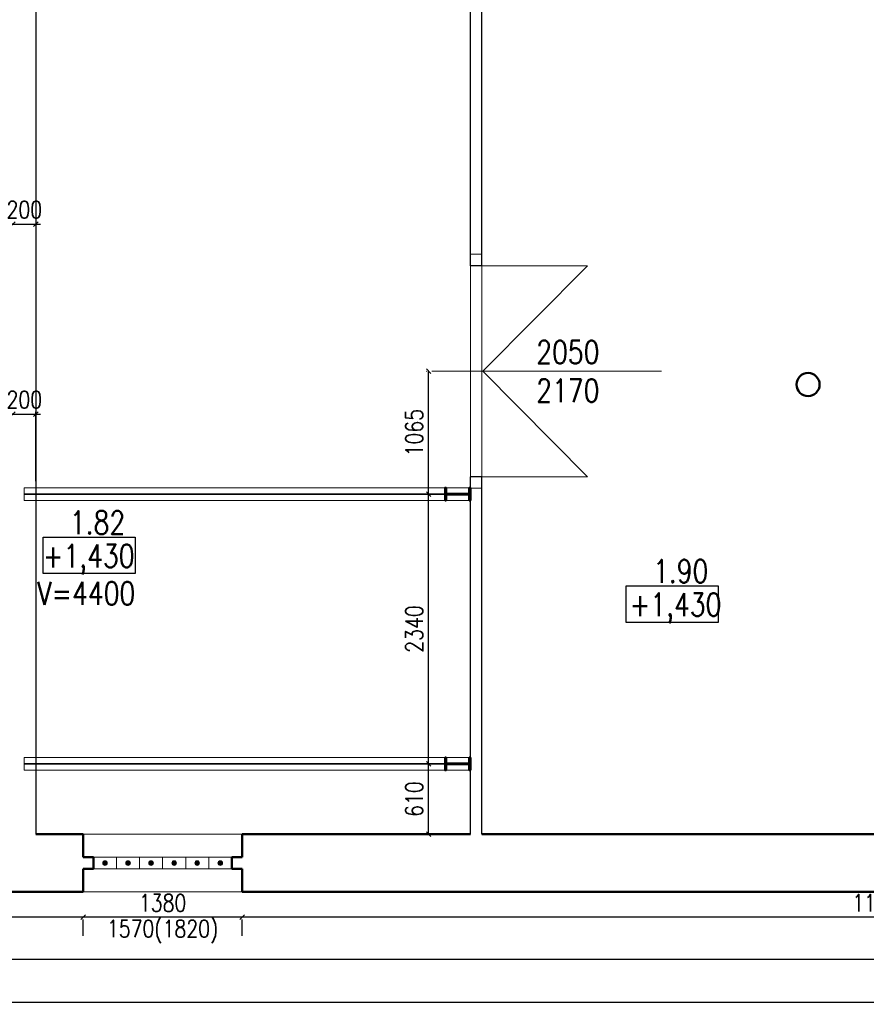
# Model space of a CAD drawing. Header units: millimetres. Extents: x -238874 to 551972, y -298952 to 658415.
# Tile 78 of 256: x 43988 to 51333, y 14375 to 22914. Entities that reach past the tile are written whole.
import ezdxf

# ---------------------------------------------------------------- set-up
doc = ezdxf.new("R2010")
doc.units = ezdxf.units.MM
doc.header["$LTSCALE"] = 20
for name, color, linetype in [('ALP', 141, 'Continuous'), ('CZ', 255, 'Continuous'), ('KOTY', 8, 'Continuous'), ('ZDP', 50, 'Continuous')]:
    doc.layers.add(name, color=color, linetype=linetype)
doc.layers.add('NOSNÉ', color=8, linetype='Continuous', lineweight=50)
doc.layers.add('PRUCHODY', color=7, linetype='Continuous', lineweight=18)
doc.styles.add('SIMPLEX', font='SIMPLEX.shx', dxfattribs={"width": 0.8, "bigfont": 'CAD13.shx'})
doc.styles.get("Standard").update_dxf_attribs({"font": 'simplex.shx', "width": 0.8})
doc.dimstyles.new('CKA', dxfattribs={"dimtxt": 200, "dimasz": 40, "dimexe": 20, "dimexo": 0.2, "dimgap": 50, "dimtad": 1, "dimdec": 0, "dimrnd": 1, "dimzin": 0, "dimdsep": 46, "dimtxsty": 'Standard', "dimblk1": 'OBLIQUE', "dimblk2": 'OBLIQUE', "dimsah": 1, "dimcen": 0.09, "dimclrd": 253, "dimclre": 253, "dimclrt": 253, "dimadec": 0, "dimazin": 0, "dimtfac": 1, "dimtdec": 0, "dimtix": 1, "dimtmove": 2, "dimatfit": 3, "dimfxl": 1, "dimtolj": 1, "dimtzin": 0, "dimarcsym": 0})

# ---------------------------------------------------------------- blocks, each defined once
blk = doc.blocks.new('_OBLIQUE')
at = {"color": 0, "linetype": 'ByBlock'}
blk.add_line((-0.5, -0.5), (0.5, 0.5), dxfattribs=at)
blk = doc.blocks.new('*D127')
at = {"layer": 'DEFPOINTS', "color": 0, "transparency": 16777216}
for p in [(44128, 21141.5), (44128, 21141.5), (43928, 19940)]:
    blk.add_point(p, dxfattribs=at)
at = {"layer": 'KOTY', "lineweight": -2, "transparency": 16777216}
for p, q in [((44128, 21522.3), (44128, 21161.5)), ((43928, 21141.5), (43888, 21141.5)), ((43928, 21141.5), (44128, 21141.5)), ((44128, 21141.5), (44168, 21141.5))]:
    blk.add_line(p, q, dxfattribs=at)
at = {"layer": 'KOTY', "lineweight": -2, "transparency": 16777216, "xscale": 40, "yscale": 40, "zscale": 40}
blk.add_blockref('_OBLIQUE', (43928, 21141.5), dxfattribs=at)
at = {"layer": 'KOTY', "lineweight": -2, "transparency": 16777216, "xscale": 40, "yscale": 40, "zscale": 40, "rotation": 180}
blk.add_blockref('_OBLIQUE', (44128, 21141.5), dxfattribs=at)
at = {"layer": 'KOTY', "transparency": 16777216, "insert": (44028, 21266.5), "char_height": 150, "attachment_point": 5, "style": 'SIMPLEX'}
blk.add_mtext('\\A1;200', dxfattribs=at)
blk = doc.blocks.new('*D137')
at = {"layer": 'DEFPOINTS', "color": 0, "transparency": 16777216}
for p in [(45918, 15350), (57018, 15350), (45918, 15130)]:
    blk.add_point(p, dxfattribs=at)
at = {"layer": 'KOTY', "lineweight": -2, "transparency": 16777216}
for p, q in [((57018, 15130), (45918, 15130)), ((45918, 14969.3), (45918, 15110))]:
    blk.add_line(p, q, dxfattribs=at)
at = {"layer": 'KOTY', "lineweight": -2, "transparency": 16777216, "xscale": 40, "yscale": 40, "zscale": 40, "rotation": 180}
blk.add_blockref('_OBLIQUE', (45918, 15130), dxfattribs=at)
at = {"layer": 'KOTY', "lineweight": -2, "transparency": 16777216, "xscale": 40, "yscale": 40, "zscale": 40}
blk.add_blockref('_OBLIQUE', (57018, 15130), dxfattribs=at)
at = {"layer": 'KOTY', "transparency": 16777216, "insert": (51468, 15255), "char_height": 150, "attachment_point": 5, "style": 'SIMPLEX'}
blk.add_mtext('\\A1;11100', dxfattribs=at)
blk = doc.blocks.new('*D138')
at = {"layer": 'DEFPOINTS', "color": 0, "transparency": 16777216}
for p in [(40628, 17000), (63058, 15350), (63058, 14765.9)]:
    blk.add_point(p, dxfattribs=at)
at = {"layer": 'KOTY', "lineweight": -2, "transparency": 16777216}
for p, q in [((63058, 14969.3), (63058, 14745.9)), ((40628, 14765.9), (63058, 14765.9))]:
    blk.add_line(p, q, dxfattribs=at)
at = {"layer": 'KOTY', "lineweight": -2, "transparency": 16777216, "xscale": 40, "yscale": 40, "zscale": 40, "rotation": 180}
blk.add_blockref('_OBLIQUE', (40628, 14765.9), dxfattribs=at)
at = {"layer": 'KOTY', "lineweight": -2, "transparency": 16777216, "xscale": 40, "yscale": 40, "zscale": 40}
blk.add_blockref('_OBLIQUE', (63058, 14765.9), dxfattribs=at)
at = {"layer": 'KOTY', "transparency": 16777216, "insert": (51843, 14890.9), "char_height": 150, "attachment_point": 5, "style": 'SIMPLEX'}
blk.add_mtext('\\A1;22430', dxfattribs=at)
blk = doc.blocks.new('*D139')
at = {"layer": 'DEFPOINTS', "color": 0, "transparency": 16777216}
for p in [(39628, 17000), (64468, 17000), (64468, 14395.2)]:
    blk.add_point(p, dxfattribs=at)
at = {"layer": 'KOTY', "lineweight": -2, "transparency": 16777216}
for p, q in [((64468, 16619.3), (64468, 14375.2)), ((39628, 14395.2), (64468, 14395.2))]:
    blk.add_line(p, q, dxfattribs=at)
at = {"layer": 'KOTY', "lineweight": -2, "transparency": 16777216, "xscale": 40, "yscale": 40, "zscale": 40, "rotation": 180}
blk.add_blockref('_OBLIQUE', (39628, 14395.2), dxfattribs=at)
at = {"layer": 'KOTY', "lineweight": -2, "transparency": 16777216, "xscale": 40, "yscale": 40, "zscale": 40}
blk.add_blockref('_OBLIQUE', (64468, 14395.2), dxfattribs=at)
at = {"layer": 'KOTY', "transparency": 16777216, "insert": (52048, 14520.2), "char_height": 150, "attachment_point": 5, "style": 'SIMPLEX'}
blk.add_mtext('\\A1;24840', dxfattribs=at)
blk = doc.blocks.new('*D160')
at = {"layer": 'DEFPOINTS', "color": 0, "transparency": 16777216}
for p in [(44128, 19493.8), (43928, 18530), (44128, 18530)]:
    blk.add_point(p, dxfattribs=at)
at = {"layer": 'KOTY', "lineweight": -2, "transparency": 16777216}
for p, q in [((43928, 19493.8), (43888, 19493.8)), ((43928, 19493.8), (44128, 19493.8)), ((44128, 18910.8), (44128, 19513.8)), ((44128, 19493.8), (44168, 19493.8))]:
    blk.add_line(p, q, dxfattribs=at)
at = {"layer": 'KOTY', "lineweight": -2, "transparency": 16777216, "xscale": 40, "yscale": 40, "zscale": 40}
blk.add_blockref('_OBLIQUE', (43928, 19493.8), dxfattribs=at)
at = {"layer": 'KOTY', "lineweight": -2, "transparency": 16777216, "xscale": 40, "yscale": 40, "zscale": 40, "rotation": 180}
blk.add_blockref('_OBLIQUE', (44128, 19493.8), dxfattribs=at)
at = {"layer": 'KOTY', "transparency": 16777216, "insert": (44028, 19618.8), "char_height": 150, "attachment_point": 5, "style": 'SIMPLEX'}
blk.add_mtext('\\A1;200', dxfattribs=at)
blk = doc.blocks.new('*D161')
at = {"layer": 'DEFPOINTS', "color": 0, "transparency": 16777216}
for p in [(44538, 15350), (45918, 15350), (44538, 15130)]:
    blk.add_point(p, dxfattribs=at)
at = {"layer": 'KOTY', "lineweight": -2, "transparency": 16777216}
for p, q in [((45918, 15130), (44538, 15130)), ((44538, 14969.3), (44538, 15110))]:
    blk.add_line(p, q, dxfattribs=at)
at = {"layer": 'KOTY', "lineweight": -2, "transparency": 16777216, "xscale": 40, "yscale": 40, "zscale": 40, "rotation": 180}
blk.add_blockref('_OBLIQUE', (44538, 15130), dxfattribs=at)
at = {"layer": 'KOTY', "lineweight": -2, "transparency": 16777216, "xscale": 40, "yscale": 40, "zscale": 40}
blk.add_blockref('_OBLIQUE', (45918, 15130), dxfattribs=at)
at = {"layer": 'KOTY', "transparency": 16777216, "insert": (45228, 15255), "char_height": 150, "attachment_point": 5, "style": 'SIMPLEX'}
blk.add_mtext('\\A1;1380', dxfattribs=at)
blk = doc.blocks.new('*D162')
at = {"layer": 'DEFPOINTS', "color": 0, "transparency": 16777216}
for p in [(42728, 15350), (44538, 15350), (42728, 15130)]:
    blk.add_point(p, dxfattribs=at)
at = {"layer": 'KOTY', "lineweight": -2, "transparency": 16777216}
for p, q in [((44538, 15130), (42728, 15130)), ((42728, 14969.3), (42728, 15110))]:
    blk.add_line(p, q, dxfattribs=at)
at = {"layer": 'KOTY', "lineweight": -2, "transparency": 16777216, "xscale": 40, "yscale": 40, "zscale": 40, "rotation": 180}
blk.add_blockref('_OBLIQUE', (42728, 15130), dxfattribs=at)
at = {"layer": 'KOTY', "lineweight": -2, "transparency": 16777216, "xscale": 40, "yscale": 40, "zscale": 40}
blk.add_blockref('_OBLIQUE', (44538, 15130), dxfattribs=at)
at = {"layer": 'KOTY', "transparency": 16777216, "insert": (43633, 15255), "char_height": 150, "attachment_point": 5, "style": 'SIMPLEX'}
blk.add_mtext('\\A1;1810', dxfattribs=at)
blk = doc.blocks.new('*D164')
at = {"layer": 'DEFPOINTS', "color": 0, "transparency": 16777216}
for p in [(47535.9, 16460), (47898, 16460), (47898, 15850)]:
    blk.add_point(p, dxfattribs=at)
at = {"layer": 'KOTY', "lineweight": -2, "transparency": 16777216}
for p, q in [((47517.2, 16460), (47515.9, 16460)), ((47535.9, 15850), (47535.9, 16460))]:
    blk.add_line(p, q, dxfattribs=at)
at = {"layer": 'KOTY', "lineweight": -2, "transparency": 16777216, "xscale": 40, "yscale": 40, "zscale": 40}
for p, rotation in [((47535.9, 16460), 90), ((47535.9, 15850), 270)]:
    blk.add_blockref('_OBLIQUE', p, dxfattribs=dict(at, rotation=rotation))
at = {"layer": 'KOTY', "transparency": 16777216, "insert": (47410.9, 16155), "char_height": 150, "attachment_point": 5, "rotation": 90, "style": 'SIMPLEX'}
blk.add_mtext('\\A1;610', dxfattribs=at)
blk = doc.blocks.new('*D165')
at = {"layer": 'DEFPOINTS', "color": 0, "transparency": 16777216}
for p in [(47535.9, 18800), (47898, 18800), (47898, 16460)]:
    blk.add_point(p, dxfattribs=at)
at = {"layer": 'KOTY', "lineweight": -2, "transparency": 16777216}
for p, q in [((47517.2, 18800), (47515.9, 18800)), ((47535.9, 16460), (47535.9, 18800))]:
    blk.add_line(p, q, dxfattribs=at)
at = {"layer": 'KOTY', "lineweight": -2, "transparency": 16777216, "xscale": 40, "yscale": 40, "zscale": 40}
for p, rotation in [((47535.9, 18800), 90), ((47535.9, 16460), 270)]:
    blk.add_blockref('_OBLIQUE', p, dxfattribs=dict(at, rotation=rotation))
at = {"layer": 'KOTY', "transparency": 16777216, "insert": (47410.9, 17630), "char_height": 150, "attachment_point": 5, "rotation": 90, "style": 'SIMPLEX'}
blk.add_mtext('\\A1;2340', dxfattribs=at)
blk = doc.blocks.new('*D166')
at = {"layer": 'DEFPOINTS', "color": 0, "transparency": 16777216}
for p in [(47535.9, 19865), (47895, 19865), (47895, 18800)]:
    blk.add_point(p, dxfattribs=at)
at = {"layer": 'KOTY', "lineweight": -2, "transparency": 16777216}
for p, q in [((47514.2, 19865), (47515.9, 19865)), ((47535.9, 18800), (47535.9, 19865))]:
    blk.add_line(p, q, dxfattribs=at)
at = {"layer": 'KOTY', "lineweight": -2, "transparency": 16777216, "xscale": 40, "yscale": 40, "zscale": 40}
for p, rotation in [((47535.9, 19865), 90), ((47535.9, 18800), 270)]:
    blk.add_blockref('_OBLIQUE', p, dxfattribs=dict(at, rotation=rotation))
at = {"layer": 'KOTY', "transparency": 16777216, "insert": (47410.9, 19332.5), "char_height": 150, "attachment_point": 5, "rotation": 90, "style": 'SIMPLEX'}
blk.add_mtext('\\A1;1065', dxfattribs=at)
blk = doc.blocks.new('IPE220')
blk.add_lwpolyline([(-0.055, -0.11), (0.055, -0.11), (0.055, -0.1008), (0.01495, -0.1008, -0.414214), (0.00295, -0.0888), (0.00295, 0.0888, -0.414214), (0.01495, 0.1008), (0.055, 0.1008), (0.055, 0.11), (-0.055, 0.11), (-0.055, 0.1008), (-0.01495, 0.1008, -0.414214), (-0.00295, 0.0888), (-0.00295, -0.0888, -0.414214), (-0.01495, -0.1008), (-0.055, -0.1008)], format="xyb", close=True)
at = {"flags": 9}
for tag, p in [('M', (0.2, 1)), ('A', (0.5, 0.941667)), ('T', (0.5, 0.975)), ('S', (0.5, 0.983333)), ('H', (0.5, 1)), ('B', (0.5, 0.991667)), ('R', (0.5, 0.966667)), ('H1', (0.5, 0.958333)), ('H2', (0.5, 0.95)), ('WY', (0.5, 0.925)), ('WZ', (0.5, 0.908333)), ('SY', (0.5, 0.9)), ('G', (0.500173, 0.89285)), ('IY', (0.5, 0.933333)), ('IZ', (0.5, 0.916667)), ('L', (0.5, 0.883333))]:
    blk.add_attdef(tag, p, '', height=0.005, dxfattribs=at)

msp = doc.modelspace()

# ---------------------------------------------------------------- hatches: boundary and pattern name
at = {"layer": 'PRUCHODY'}
for points in [[(44747.962, 15600.047, 1), (44707.962, 15600.047, 1)], [(44947.962, 15600.047, 1), (44907.962, 15600.047, 1)], [(45147.962, 15600.047, 1), (45107.962, 15600.047, 1)], [(45347.962, 15600.047, 1), (45307.962, 15600.047, 1)], [(45547.962, 15600.047, 1), (45507.962, 15600.047, 1)], [(45747.962, 15600.047, 1), (45707.962, 15600.047, 1)]]:
    msp.add_hatch(color=256, dxfattribs=at).paths.add_polyline_path(points)

# ---------------------------------------------------------------- linework, layer by layer
at = {"layer": 'ALP'}
for p, q in [((47897.962, 20780.047), (47897.962, 31500.047)), ((47897.962, 20780.047), (47897.962, 31500.047)), ((47997.962, 20780.047), (47997.962, 27700.047)), ((47997.962, 20780.047), (47997.962, 27700.047)), ((47997.962, 20780.047), (47897.962, 20780.047)), ((47997.962, 20780.047), (47897.962, 20780.047)), ((47997.962, 18950.047), (47897.962, 18950.047)), ((47897.962, 15850.047), (47897.962, 18950.047)), ((47897.962, 15850.047), (47897.962, 18950.047)), ((47997.962, 18950.047), (47897.962, 18950.047)), ((47997.962, 18950.047), (47997.962, 18950.047)), ((47997.962, 15850.047), (47997.962, 18950.047)), ((47997.962, 15850.047), (47997.962, 18950.047)), ((47997.962, 18950.047), (47997.962, 18950.047))]:
    msp.add_line(p, q, dxfattribs=at)
at = {"layer": 'CZ', "color": 7}
for points in [[(44190.604, 18425.833), (44989.63, 18425.833), (44989.63, 18109.896), (44190.604, 18109.896)], [(49249.752, 18003.692), (50048.779, 18003.692), (50048.779, 17687.754), (49249.752, 17687.754)]]:
    msp.add_lwpolyline(points, close=True, dxfattribs=at)
at = {"layer": 'NOSNÉ'}
for p, q in [((44127.962, 15850.047), (44537.962, 15850.047)), ((44537.962, 15650.047), (44537.962, 15850.047)), ((45917.962, 15850.047), (47897.962, 15850.047)), ((45917.962, 15850.047), (45917.962, 15650.047)), ((47997.962, 15850.047), (57017.962, 15850.047)), ((44627.962, 15650.047), (44537.962, 15650.047)), ((44627.962, 15550.047), (44627.962, 15650.047)), ((45917.962, 15650.047), (45827.962, 15650.047)), ((45827.962, 15650.047), (45827.962, 15550.047)), ((44537.962, 15350.047), (44537.962, 15550.047)), ((44537.962, 15550.047), (44627.962, 15550.047)), ((45827.962, 15550.047), (45917.962, 15550.047)), ((45917.962, 15550.047), (45917.962, 15350.047)), ((42727.962, 15350.047), (44537.962, 15350.047)), ((45917.962, 15350.047), (57017.962, 15350.047))]:
    msp.add_line(p, q, dxfattribs=at)
msp.add_circle((50827.962, 19750.047), 100, dxfattribs=at)
at = {"layer": 'PRUCHODY'}
for p, q in [((47897.962, 20880.047), (47997.962, 20880.047)), ((47897.962, 18950.047), (47897.962, 20780.047)), ((47997.962, 20780.047), (47997.962, 18950.047)), ((47997.962, 20780.047), (48912.962, 20780.047)), ((48912.962, 20780.047), (48006.143, 19865.047)), ((47563.108, 19865.047), (49556.288, 19865.047)), ((48006.143, 19865.047), (48912.962, 18950.047)), ((48912.962, 18950.047), (47997.962, 18950.047)), ((44027.962, 18855.047), (47897.962, 18855.047)), ((44027.962, 18745.047), (44027.962, 18855.047)), ((47897.962, 18802.997), (44027.962, 18802.997)), ((47897.962, 18800.047), (44027.962, 18800.047)), ((47897.962, 18797.097), (44027.962, 18797.097)), ((47897.962, 18855.047), (47897.962, 18745.047)), ((47897.962, 18850.047), (47997.962, 18850.047)), ((47897.962, 18745.047), (44027.962, 18745.047)), ((44027.962, 16515.047), (47897.962, 16515.047)), ((44027.962, 16405.047), (44027.962, 16515.047)), ((47897.962, 16515.047), (47897.962, 16405.047)), ((47897.962, 16462.997), (44027.962, 16462.997)), ((47897.962, 16460.047), (44027.962, 16460.047)), ((47897.962, 16457.097), (44027.962, 16457.097)), ((47897.962, 16405.047), (44027.962, 16405.047)), ((44537.962, 15850.047), (45917.962, 15850.047)), ((44537.962, 15650.047), (45917.962, 15650.047)), ((44827.962, 15650.047), (44827.962, 15550.047)), ((45027.962, 15650.047), (45027.962, 15550.047)), ((45227.962, 15650.047), (45227.962, 15550.047)), ((45427.962, 15650.047), (45427.962, 15550.047)), ((45627.962, 15650.047), (45627.962, 15550.047)), ((44537.962, 15550.047), (45917.962, 15550.047)), ((45917.962, 15350.047), (44537.962, 15350.047))]:
    msp.add_line(p, q, dxfattribs=at)
for centre in [(44727.962, 15600.047), (44927.962, 15600.047), (45127.962, 15600.047), (45327.962, 15600.047), (45527.962, 15600.047), (45727.962, 15600.047)]:
    msp.add_circle(centre, 20, dxfattribs=at)
at = {"layer": 'ZDP'}
msp.add_line((44127.962, 23600.047), (44127.962, 15850.047), dxfattribs=at)

# ---------------------------------------------------------------- block references
at = {"layer": 'NOSNÉ', "xscale": 1000, "yscale": 1000, "zscale": 1000, "rotation": 90.00000000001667}
for p in [(47787.962, 18800.047), (47787.962, 16460.047)]:
    msp.add_blockref('IPE220', p, dxfattribs=at)

# ---------------------------------------------------------------- texts
at = {"layer": 'CZ', "color": 7, "char_height": 200, "width": 1830.1, "attachment_point": 1}
for s, insert in [('2050\\P2170', (48469.143, 20131.091)), ('1.82', (44423.391, 18653.62)), ('+1,430', (44189.013, 18364.011)), ('1.90', (49482.539, 18231.479)), ('V=4400', (44140.804, 18039.298)), ('+1,430', (49280.588, 17941.87))]:
    msp.add_mtext(s, dxfattribs=dict(at, insert=insert))
at = {"layer": 'KOTY', "insert": (45227.962, 15006.118), "char_height": 150, "attachment_point": 5, "style": 'SIMPLEX'}
msp.add_mtext('1570(1820)', dxfattribs=at)

# ---------------------------------------------------------------- dimensions: what is measured, and where the dimension line sits
at = {"layer": 'KOTY'}
for base, p1, p2, picture, middle in [((44127.962, 21141.497), (43927.962, 19940.047), (44127.962, 21141.497), '*D127', (44027.962, 21266.497)), ((44127.962, 19493.757), (43927.962, 18530.047), (44127.962, 18530.047), '*D160', (44027.962, 19618.757))]:
    dim = msp.add_linear_dim(base=base, p1=p1, p2=p2, text='200', dimstyle='CKA', override={"dimtxt": 150, "dimexo": 380.774374, "dimtxsty": 'SIMPLEX', "dimse1": 1, "dimclrd": 256, "dimclre": 256, "dimclrt": 256}, dxfattribs=at)
    dim.commit()
    dim.dimension.update_dxf_attribs({"geometry": picture, "text_midpoint": middle})
for base, p1, p2, angle, text, picture, middle in [((47535.903, 19865.047), (47895.012, 18800.047), (47895.012, 19865.047), 90, '1065', '*D166', (47410.903, 19332.547)), ((47535.903, 18800.047), (47897.962, 16460.047), (47897.962, 18800.047), 90, '2340', '*D165', (47410.903, 17630.047)), ((64467.962, 14395.191), (39627.962, 17000.047), (64467.962, 17000.047), 180, '24840', '*D139', (52047.962, 14520.191)), ((63057.962, 14765.94), (40627.962, 17000.047), (63057.962, 15350.047), 180, '22430', '*D138', (51842.962, 14890.94)), ((47535.903, 16460.047), (47897.962, 15850.047), (47897.962, 16460.047), 90, '610', '*D164', (47410.903, 16155.047)), ((42727.962, 15129.962), (44537.962, 15350.047), (42727.962, 15350.047), 180, '1810', '*D162', (43632.962, 15254.962)), ((44537.962, 15129.962), (45917.962, 15350.047), (44537.962, 15350.047), 180, '1380', '*D161', (45227.962, 15254.962)), ((45917.962, 15129.962), (57017.962, 15350.047), (45917.962, 15350.047), 180, '11100', '*D137', (51467.962, 15254.962))]:
    dim = msp.add_linear_dim(base=base, p1=p1, p2=p2, angle=angle, text=text, dimstyle='CKA', override={"dimtxt": 150, "dimexo": 380.774374, "dimtxsty": 'SIMPLEX', "dimse1": 1, "dimclrd": 256, "dimclre": 256, "dimclrt": 256}, dxfattribs=at)
    dim.commit()
    dim.dimension.update_dxf_attribs({"geometry": picture, "text_midpoint": middle})

doc.saveas('drawing.dxf')
